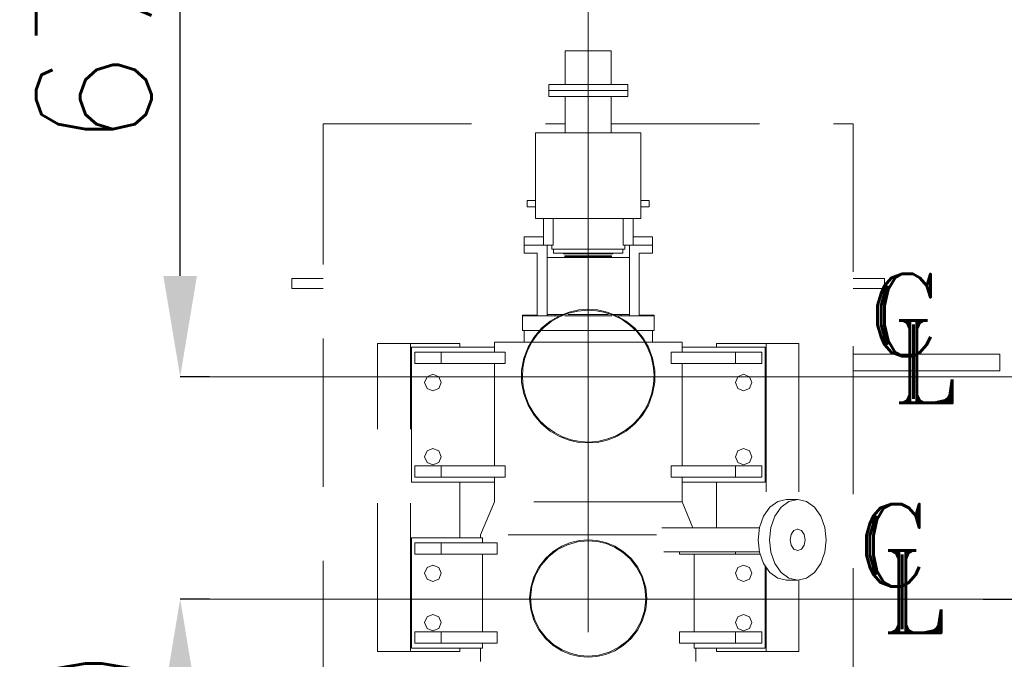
# Model space of a CAD drawing. Header units: inches. Extents: x 0 to 1545919, y -165762 to 23143738.
# Tile 15 of 131: x 68193 to 71184, y 148834 to 150776. Entities that reach past the tile are written whole.
import ezdxf

# ---------------------------------------------------------------- set-up
doc = ezdxf.new("R2010")
doc.units = ezdxf.units.IN
doc.header["$LTSCALE"] = 1800
doc.header["$MEASUREMENT"] = 0
for name, pattern in [('CENTER', [2, 1.25, -0.25, 0.25, -0.25]), ('GTCHAIN', [24, 16, -3.2, 1.6, -3.2]), ('HIDDEN', [0.375, 0.25, -0.125])]:
    doc.linetypes.add(name, pattern=pattern)
doc.layers.get('0').update_dxf_attribs({"color": 253, "lineweight": 5})
for name, color, linetype, lineweight in [('CEN', 8, 'CENTER', 18), ('DIM', 4, 'Continuous', 18), ('EQUIP', 8, 'HIDDEN', 9), ('TEXT', 3, 'Continuous', 18)]:
    doc.layers.add(name, color=color, linetype=linetype, lineweight=lineweight)
doc.styles.add('ROMANS', font='romans.shx')
doc.styles.add('ROMANT', font='romant')
doc.dimstyles.new('USER175', dxfattribs={"dimscale": 175, "dimtxt": 2, "dimasz": 1.75, "dimexe": 0, "dimexo": 0, "dimgap": 0.5, "dimtad": 1, "dimdec": 0, "dimzin": 0, "dimdsep": 46, "dimtxsty": 'ROMANS', "dimcen": 0, "dimclrd": 4, "dimclre": 4, "dimclrt": 4, "dimadec": 0, "dimazin": 0, "dimtfac": 0.09, "dimtdec": 0, "dimtix": 1, "dimtofl": 0, "dimtmove": 0, "dimatfit": 3, "dimfxl": 1, "dimtolj": 1, "dimtzin": 0, "dimarcsym": 0})

# ---------------------------------------------------------------- blocks, each defined once
blk = doc.blocks.new('*D879')
at = {"layer": 'DIM', "color": 4, "lineweight": -2, "transparency": 16777216}
for p, q in [((68680.5, 149998.3), (68680.5, 151362.9)), ((68770, 149692), (68680.5, 149692)), ((68770, 149017), (68680.5, 149017)), ((68680.5, 148710.8), (68680.5, 148404.5))]:
    blk.add_line(p, q, dxfattribs=at)
at = {"layer": 'DIM', "color": 4, "transparency": 16777216}
for points in [[(68629.5, 149998.3), (68731.5, 149998.3), (68680.5, 149692)], [(68629.5, 148710.8), (68731.5, 148710.8), (68680.5, 149017)]]:
    blk.add_solid(points, dxfattribs=at)
at = {"layer": 'DIM', "color": 4, "transparency": 16777216, "insert": (68418, 150833.7), "char_height": 350, "attachment_point": 5, "rotation": 90, "style": 'ROMANS'}
blk.add_mtext('\\A1;675', dxfattribs=at)
blk = doc.blocks.new('*D880')
at = {"layer": 'DIM', "color": 4, "lineweight": -2, "transparency": 16777216}
for p, q in [((68770, 149017), (68680.5, 149017)), ((68680.5, 148710.8), (68680.5, 147823.3)), ((68770, 147517), (68680.5, 147517))]:
    blk.add_line(p, q, dxfattribs=at)
at = {"layer": 'DIM', "color": 4, "transparency": 16777216}
for points in [[(68629.5, 148710.8), (68731.5, 148710.8), (68680.5, 149017)], [(68629.5, 147823.3), (68731.5, 147823.3), (68680.5, 147517)]]:
    blk.add_solid(points, dxfattribs=at)
at = {"layer": 'DIM', "color": 4, "transparency": 16777216, "insert": (68418, 148267), "char_height": 350, "attachment_point": 5, "rotation": 90, "style": 'ROMANS'}
blk.add_mtext('\\A1;1500', dxfattribs=at)
blk = doc.blocks.new('MDBFP')
for p, q in [((72847.2, 67571.9), (72707.2, 67571.9)), ((72707.2, 67571.9), (72707.2, 67469.6)), ((72707.2, 67571.9), (72707.2, 67469.6)), ((72847.2, 67571.9), (72707.2, 67571.9)), ((72847.2, 67571.9), (72847.2, 67469.6)), ((72847.2, 67571.9), (72847.2, 67469.6)), ((72897.2, 67469.6), (72657.2, 67469.6)), ((72657.2, 67469.6), (72657.2, 67451.6)), ((72657.2, 67469.6), (72657.2, 67451.6)), ((72897.2, 67469.6), (72657.2, 67469.6)), ((72897.2, 67451.6), (72657.2, 67451.6)), ((72657.2, 67451.6), (72657.2, 67433.6)), ((72897.2, 67451.6), (72657.2, 67451.6)), ((72897.2, 67451.6), (72657.2, 67451.6)), ((72657.2, 67451.6), (72657.2, 67433.6)), ((72897.2, 67451.6), (72657.2, 67451.6)), ((72897.2, 67469.6), (72897.2, 67451.6)), ((72897.2, 67469.6), (72897.2, 67451.6)), ((72897.2, 67451.6), (72897.2, 67433.6)), ((72897.2, 67451.6), (72897.2, 67433.6)), ((72897.2, 67433.6), (72657.2, 67433.6)), ((72897.2, 67433.6), (72657.2, 67433.6)), ((72707.2, 67433.6), (72707.2, 67323.6)), ((72707.2, 67433.6), (72707.2, 67323.6)), ((72847.2, 67433.6), (72847.2, 67323.6)), ((72847.2, 67433.6), (72847.2, 67323.6)), ((71972.2, 67351.1), (72707.2, 67351.1)), ((71972.2, 65573.5), (71972.2, 67351.1)), ((71972.2, 65573.5), (71972.2, 67351.1)), ((71972.2, 67351.1), (72707.2, 67351.1)), ((72847.2, 67351.1), (73582.2, 67351.1)), ((72847.2, 67351.1), (73582.2, 67351.1)), ((73582.2, 67351.1), (73582.2, 65573.5)), ((73582.2, 67351.1), (73582.2, 65573.5)), ((72937.2, 67323.6), (72617.2, 67323.6)), ((72617.2, 67323.6), (72617.2, 67063.6)), ((72617.2, 67323.6), (72617.2, 67063.6)), ((72937.2, 67323.6), (72617.2, 67323.6)), ((72937.2, 67323.6), (72937.2, 67063.6)), ((72937.2, 67323.6), (72937.2, 67063.6)), ((72592.2, 67098.6), (72592.2, 67117.6)), ((72592.2, 67117.6), (72617.2, 67117.6)), ((72592.2, 67117.6), (72617.2, 67117.6)), ((72592.2, 67098.6), (72592.2, 67117.6)), ((72962.2, 67117.6), (72937.2, 67117.6)), ((72962.2, 67117.6), (72937.2, 67117.6)), ((72962.2, 67098.6), (72962.2, 67117.6)), ((72962.2, 67098.6), (72962.2, 67117.6)), ((72617.2, 67098.6), (72592.2, 67098.6)), ((72617.2, 67098.6), (72592.2, 67098.6)), ((72937.2, 67098.6), (72962.2, 67098.6)), ((72937.2, 67098.6), (72962.2, 67098.6)), ((72937.2, 67063.6), (72617.2, 67063.6)), ((72937.2, 67063.6), (72617.2, 67063.6)), ((72641.2, 66982.6), (72641.2, 67063.6)), ((72641.2, 66982.6), (72641.2, 67063.6)), ((72670.6, 66982.6), (72670.6, 67063.6)), ((72670.6, 66982.6), (72670.6, 67063.6)), ((72883.8, 67063.6), (72883.8, 66982.6)), ((72883.8, 67063.6), (72883.8, 66982.6)), ((72913.2, 67063.6), (72913.2, 66982.6)), ((72913.2, 67063.6), (72913.2, 66982.6)), ((72582.2, 66982.6), (72582.2, 67007.6)), ((72582.2, 67007.6), (72641.2, 67007.6)), ((72582.2, 67007.6), (72641.2, 67007.6)), ((72582.2, 66982.6), (72582.2, 67007.6)), ((72972.2, 67007.6), (72913.2, 67007.6)), ((72972.2, 67007.6), (72913.2, 67007.6)), ((72972.2, 66982.6), (72972.2, 67007.6)), ((72972.2, 66982.6), (72972.2, 67007.6)), ((72641.2, 66982.6), (72582.2, 66982.6)), ((72582.2, 66957.6), (72582.2, 66982.6)), ((72582.2, 66982.6), (72641.2, 66982.6)), ((72582.2, 66982.6), (72641.2, 66982.6)), ((72582.2, 66957.6), (72582.2, 66982.6)), ((72641.2, 66982.6), (72582.2, 66982.6)), ((72670.6, 66982.6), (72641.2, 66982.6)), ((72670.6, 66982.6), (72641.2, 66982.6)), ((72652.2, 66982.6), (72652.2, 66771.6)), ((72652.2, 66982.6), (72652.2, 66771.6)), ((72666.2, 66982.6), (72666.2, 66970.6)), ((72666.2, 66982.6), (72666.2, 66970.6)), ((72888.2, 66970.6), (72666.2, 66970.6)), ((72888.2, 66970.6), (72666.2, 66970.6)), ((72672.2, 66970.6), (72672.2, 66959.6)), ((72672.2, 66970.6), (72672.2, 66959.6)), ((72882.2, 66970.6), (72882.2, 66959.6)), ((72882.2, 66970.6), (72882.2, 66959.6)), ((72913.2, 66982.6), (72883.8, 66982.6)), ((72913.2, 66982.6), (72883.8, 66982.6)), ((72888.2, 66982.6), (72888.2, 66970.6)), ((72888.2, 66982.6), (72888.2, 66970.6)), ((72902.2, 66982.6), (72902.2, 66944.6)), ((72902.2, 66982.6), (72902.2, 66944.6)), ((72913.2, 66982.6), (72972.2, 66982.6)), ((72972.2, 66982.6), (72913.2, 66982.6)), ((72972.2, 66982.6), (72913.2, 66982.6)), ((72913.2, 66982.6), (72972.2, 66982.6)), ((72972.2, 66957.6), (72972.2, 66982.6)), ((72972.2, 66957.6), (72972.2, 66982.6)), ((72622.2, 66957.6), (72582.2, 66957.6)), ((72622.2, 66957.6), (72582.2, 66957.6)), ((72622.2, 66769.6), (72622.2, 66957.6)), ((72622.2, 66769.6), (72622.2, 66957.6)), ((72902.2, 66944.6), (72652.2, 66944.6)), ((72652.2, 66944.6), (72652.2, 66771.6)), ((72652.2, 66944.6), (72652.2, 66771.6)), ((72902.2, 66944.6), (72652.2, 66944.6)), ((72672.2, 66959.6), (72672.2, 66957.6)), ((72672.2, 66959.6), (72672.2, 66957.6)), ((72882.2, 66957.6), (72672.2, 66957.6)), ((72882.2, 66957.6), (72672.2, 66957.6)), ((72702.2, 66957.6), (72702.2, 66955.6)), ((72702.2, 66957.6), (72702.2, 66955.6)), ((72852.2, 66955.6), (72702.2, 66955.6)), ((72852.2, 66955.6), (72702.2, 66955.6)), ((72848.2, 66949.6), (72706.2, 66949.6)), ((72706.2, 66949.6), (72706.2, 66947.1)), ((72706.2, 66949.6), (72706.2, 66947.1)), ((72848.2, 66949.6), (72706.2, 66949.6)), ((72848.2, 66947.1), (72706.2, 66947.1)), ((72706.2, 66947.1), (72708.5, 66944.6)), ((72706.2, 66947.1), (72708.5, 66944.6)), ((72848.2, 66947.1), (72706.2, 66947.1)), ((72848.2, 66947.1), (72845.9, 66944.6)), ((72848.2, 66947.1), (72845.9, 66944.6)), ((72848.2, 66949.6), (72848.2, 66947.1)), ((72848.2, 66949.6), (72848.2, 66947.1)), ((72852.2, 66957.6), (72852.2, 66955.6)), ((72852.2, 66957.6), (72852.2, 66955.6)), ((72882.2, 66959.6), (72882.2, 66957.6)), ((72882.2, 66959.6), (72882.2, 66957.6)), ((72902.2, 66944.6), (72902.2, 66771.6)), ((72902.2, 66771.6), (72902.2, 66944.6)), ((72902.2, 66771.6), (72902.2, 66944.6)), ((72902.2, 66944.6), (72902.2, 66771.6)), ((72932.2, 66769.6), (72932.2, 66957.6)), ((72932.2, 66957.6), (72972.2, 66957.6)), ((72932.2, 66957.6), (72972.2, 66957.6)), ((72932.2, 66769.6), (72932.2, 66957.6)), ((71877.2, 66881.1), (71972.2, 66881.1)), ((71877.2, 66851.1), (71877.2, 66881.1)), ((71877.2, 66851.1), (71877.2, 66881.1)), ((71877.2, 66881.1), (71972.2, 66881.1)), ((73582.2, 66881.1), (73677.2, 66881.1)), ((73582.2, 66881.1), (73677.2, 66881.1)), ((73677.2, 66881.1), (73677.2, 66851.1)), ((73677.2, 66881.1), (73677.2, 66851.1)), ((71972.2, 66851.1), (71877.2, 66851.1)), ((71972.2, 66851.1), (71877.2, 66851.1)), ((73677.2, 66851.1), (73582.2, 66851.1)), ((73677.2, 66851.1), (73582.2, 66851.1)), ((72748.9, 66785.6), (72719.6, 66779.3)), ((72748.9, 66785.6), (72719.6, 66779.3)), ((72773.9, 66784.6), (72745.5, 66782.1)), ((72773.9, 66784.6), (72745.5, 66782.1)), ((72777.2, 66787.6), (72748.9, 66785.6)), ((72777.2, 66787.6), (72748.9, 66785.6)), ((72802, 66783.1), (72773.9, 66784.6)), ((72802, 66783.1), (72773.9, 66784.6)), ((72805.5, 66785.6), (72777.2, 66787.6)), ((72805.5, 66785.6), (72777.2, 66787.6)), ((72829, 66777.8), (72802, 66783.1)), ((72829, 66777.8), (72802, 66783.1)), ((72834.8, 66779.3), (72805.5, 66785.6)), ((72834.8, 66779.3), (72805.5, 66785.6)), ((72577.2, 66769.6), (72622.2, 66769.6)), ((72577.2, 66767.6), (72577.2, 66769.6)), ((72577.2, 66767.6), (72577.2, 66769.6)), ((72577.2, 66769.6), (72622.2, 66769.6)), ((72697.9, 66767.6), (72577.2, 66767.6)), ((72577.2, 66723.6), (72577.2, 66767.6)), ((72577.2, 66723.6), (72577.2, 66767.6)), ((72697.9, 66767.6), (72577.2, 66767.6)), ((72652.2, 66771.6), (72652.2, 66767.6)), ((72707.6, 66771.6), (72652.2, 66771.6)), ((72707.6, 66771.6), (72652.2, 66771.6)), ((72652.2, 66771.6), (72652.2, 66767.6)), ((72690.1, 66768), (72661.7, 66751.5)), ((72690.1, 66768), (72661.7, 66751.5)), ((72690.1, 66764.6), (72664.8, 66750)), ((72690.1, 66764.6), (72664.8, 66750)), ((72677.2, 66771.6), (72677.2, 66767.6)), ((72677.2, 66771.6), (72677.2, 66767.6)), ((72719.6, 66779.3), (72690.1, 66768)), ((72719.6, 66779.3), (72690.1, 66768)), ((72717.3, 66775.4), (72690.1, 66764.6)), ((72717.3, 66775.4), (72690.1, 66764.6)), ((72848.7, 66767.6), (72705.7, 66767.6)), ((72848.7, 66767.6), (72705.7, 66767.6)), ((72839.1, 66771.6), (72715.3, 66771.6)), ((72839.1, 66771.6), (72715.3, 66771.6)), ((72745.5, 66782.1), (72717.3, 66775.4)), ((72745.5, 66782.1), (72717.3, 66775.4)), ((72855, 66768.9), (72829, 66777.8)), ((72855, 66768.9), (72829, 66777.8)), ((72829, 66775.8), (72829, 66775.8)), ((72829, 66775.8), (72829, 66775.8)), ((72829, 66775.8), (72829, 66775.8)), ((72829, 66775.8), (72829, 66775.8)), ((72829, 66775.8), (72829, 66775.8)), ((72829, 66775.8), (72829, 66775.8)), ((72829, 66775.8), (72829, 66775.8)), ((72829, 66775.8), (72829, 66775.8)), ((72829, 66775.8), (72829, 66775.8)), ((72829, 66775.8), (72829, 66775.8)), ((72829, 66775.8), (72829, 66775.8)), ((72829, 66775.8), (72829, 66775.8)), ((72829, 66775.8), (72829, 66775.8)), ((72829, 66775.8), (72829, 66775.8)), ((72829, 66775.8), (72829, 66775.8)), ((72829, 66775.8), (72829, 66775.8)), ((72829, 66775.8), (72829, 66775.8)), ((72829, 66775.8), (72829, 66775.8)), ((72864.3, 66768), (72834.8, 66779.3)), ((72864.3, 66768), (72834.8, 66779.3)), ((72902.2, 66771.6), (72846.8, 66771.6)), ((72902.2, 66771.6), (72846.8, 66771.6)), ((72880, 66756.1), (72855, 66768.9)), ((72880, 66756.1), (72855, 66768.9)), ((72977.2, 66767.6), (72856.5, 66767.6)), ((72977.2, 66767.6), (72856.5, 66767.6)), ((72892.7, 66751.5), (72864.3, 66768)), ((72892.7, 66751.5), (72864.3, 66768)), ((72877.2, 66771.6), (72877.2, 66767.6)), ((72877.2, 66771.6), (72877.2, 66767.6)), ((72903.4, 66739.7), (72880, 66756.1)), ((72903.4, 66739.7), (72880, 66756.1)), ((72902.2, 66771.6), (72902.2, 66767.6)), ((72902.2, 66771.6), (72902.2, 66767.6)), ((72977.2, 66769.6), (72932.2, 66769.6)), ((72977.2, 66769.6), (72932.2, 66769.6)), ((72977.2, 66767.6), (72977.2, 66769.6)), ((72977.2, 66767.6), (72977.2, 66769.6)), ((72977.2, 66723.6), (72977.2, 66767.6)), ((72977.2, 66723.6), (72977.2, 66767.6)), ((72631.7, 66723.6), (72577.2, 66723.6)), ((72631.7, 66723.6), (72577.2, 66723.6)), ((72582.2, 66723.6), (72582.2, 66687.6)), ((72582.2, 66723.6), (72582.2, 66687.6)), ((72635.4, 66729.8), (72612.5, 66703.3)), ((72635.4, 66729.8), (72612.5, 66703.3)), ((72641.9, 66731.9), (72622.1, 66710.8)), ((72641.9, 66731.9), (72622.1, 66710.8)), ((72661.7, 66751.5), (72635.4, 66729.8)), ((72661.7, 66751.5), (72635.4, 66729.8)), ((72918.6, 66723.6), (72635.8, 66723.6)), ((72918.6, 66723.6), (72635.8, 66723.6)), ((72664.8, 66750), (72641.9, 66731.9)), ((72664.8, 66750), (72641.9, 66731.9)), ((72919, 66729.8), (72892.7, 66751.5)), ((72919, 66729.8), (72892.7, 66751.5)), ((72924.5, 66719.9), (72903.4, 66739.7)), ((72924.5, 66719.9), (72903.4, 66739.7)), ((72941.9, 66703.3), (72919, 66729.8)), ((72941.9, 66703.3), (72919, 66729.8)), ((72977.2, 66723.6), (72922.7, 66723.6)), ((72977.2, 66723.6), (72922.7, 66723.6)), ((72972.2, 66723.6), (72972.2, 66687.6)), ((72972.2, 66723.6), (72972.2, 66687.6)), ((72612.5, 66703.3), (72594.3, 66672.7)), ((72612.5, 66703.3), (72594.3, 66672.7)), ((72622.1, 66710.8), (72605.6, 66687.4)), ((72622.1, 66710.8), (72605.6, 66687.4)), ((72942.6, 66697), (72924.5, 66719.9)), ((72942.6, 66697), (72924.5, 66719.9)), ((72960.1, 66672.7), (72941.9, 66703.3)), ((72960.1, 66672.7), (72941.9, 66703.3)), ((72957.3, 66671.7), (72942.6, 66697)), ((72957.3, 66671.7), (72942.6, 66697)), ((72137.2, 66683.6), (72387.2, 66683.6)), ((72137.2, 65748.6), (72137.2, 66683.6)), ((72137.2, 65748.6), (72137.2, 66683.6)), ((72137.2, 66683.6), (72387.2, 66683.6)), ((72237.2, 65748.6), (72237.2, 66683.6)), ((72237.2, 65748.6), (72237.2, 66683.6)), ((72240.2, 66262.6), (72240.2, 66672.6)), ((72240.2, 66672.6), (72492.2, 66672.6)), ((72240.2, 66672.6), (72492.2, 66672.6)), ((72240.2, 66262.6), (72240.2, 66672.6)), ((72387.2, 66683.6), (72387.2, 66672.6)), ((72387.2, 66683.6), (72387.2, 66672.6)), ((72604.1, 66687.6), (72492.2, 66687.6)), ((72492.2, 66687.6), (72492.2, 66672.6)), ((72492.2, 66687.6), (72492.2, 66672.6)), ((72604.1, 66687.6), (72492.2, 66687.6)), ((72492.2, 66672.6), (72492.2, 66657.6)), ((72492.2, 66672.6), (72492.2, 66657.6)), ((72594.3, 66672.7), (72581.6, 66638.8)), ((72594.3, 66672.7), (72581.6, 66638.8)), ((72605.6, 66687.4), (72592.9, 66662.4)), ((72605.6, 66687.4), (72592.9, 66662.4)), ((72946.6, 66687.6), (72607.8, 66687.6)), ((72946.6, 66687.6), (72607.8, 66687.6)), ((73062.2, 66687.6), (72950.3, 66687.6)), ((73062.2, 66687.6), (72950.3, 66687.6)), ((72968, 66644.5), (72957.3, 66671.7)), ((72968, 66644.5), (72957.3, 66671.7)), ((72972.8, 66638.8), (72960.1, 66672.7)), ((72972.8, 66638.8), (72960.1, 66672.7)), ((73062.2, 66687.6), (73062.2, 66672.6)), ((73062.2, 66687.6), (73062.2, 66672.6)), ((73062.2, 66672.6), (73314.2, 66672.6)), ((73062.2, 66657.6), (73062.2, 66672.6)), ((73062.2, 66657.6), (73062.2, 66672.6)), ((73062.2, 66672.6), (73314.2, 66672.6)), ((73167.2, 66683.6), (73317.2, 66683.6)), ((73167.2, 66672.6), (73167.2, 66683.6)), ((73167.2, 66672.6), (73167.2, 66683.6)), ((73167.2, 66683.6), (73317.2, 66683.6)), ((73314.2, 66672.6), (73314.2, 66262.6)), ((73314.2, 66672.6), (73314.2, 66262.6)), ((73317.2, 66683.6), (73317.2, 66169.7)), ((73417.2, 66683.6), (73317.2, 66683.6)), ((73417.2, 66683.6), (73317.2, 66683.6)), ((73317.2, 66683.6), (73317.2, 66169.7)), ((73417.2, 66683.6), (73417.2, 66208.8)), ((73417.2, 66683.6), (73417.2, 66208.8)), ((72250.2, 66622.6), (72250.2, 66657.6)), ((72250.2, 66657.6), (72330.2, 66657.6)), ((72250.2, 66657.6), (72330.2, 66657.6)), ((72250.2, 66622.6), (72250.2, 66657.6)), ((72330.2, 66657.6), (72525.2, 66657.6)), ((72330.2, 66657.6), (72330.2, 66622.6)), ((72330.2, 66657.6), (72330.2, 66622.6)), ((72330.2, 66657.6), (72525.2, 66657.6)), ((72525.2, 66657.6), (72525.2, 66622.6)), ((72525.2, 66657.6), (72525.2, 66622.6)), ((72581.6, 66638.8), (72575, 66602.9)), ((72581.6, 66638.8), (72575, 66602.9)), ((72584, 66636.4), (72578.7, 66609.4)), ((72584, 66636.4), (72578.7, 66609.4)), ((72592.9, 66662.4), (72584, 66636.4)), ((72592.9, 66662.4), (72584, 66636.4)), ((72974.7, 66616.3), (72968, 66644.5)), ((72974.7, 66616.3), (72968, 66644.5)), ((72979.4, 66602.9), (72972.8, 66638.8)), ((72979.4, 66602.9), (72972.8, 66638.8)), ((73029.2, 66622.6), (73029.2, 66657.6)), ((73029.2, 66657.6), (73224.2, 66657.6)), ((73029.2, 66657.6), (73224.2, 66657.6)), ((73029.2, 66622.6), (73029.2, 66657.6)), ((73224.2, 66622.6), (73224.2, 66657.6)), ((73224.2, 66657.6), (73304.2, 66657.6)), ((73224.2, 66657.6), (73304.2, 66657.6)), ((73224.2, 66622.6), (73224.2, 66657.6)), ((73304.2, 66657.6), (73304.2, 66622.6)), ((73304.2, 66657.6), (73304.2, 66622.6)), ((73582.2, 66651.1), (74027.2, 66651.1)), ((73582.2, 66651.1), (74027.2, 66651.1)), ((74027.2, 66651.1), (74027.2, 66601.1)), ((74027.2, 66651.1), (74027.2, 66601.1)), ((72330.2, 66622.6), (72250.2, 66622.6)), ((72330.2, 66622.6), (72250.2, 66622.6)), ((72525.2, 66622.6), (72330.2, 66622.6)), ((72525.2, 66622.6), (72330.2, 66622.6)), ((72492.2, 66622.6), (72492.2, 66312.6)), ((72492.2, 66622.6), (72492.2, 66312.6)), ((72578.7, 66609.4), (72577.2, 66581.3)), ((72578.7, 66609.4), (72577.2, 66581.3)), ((72977.2, 66587.9), (72974.7, 66616.3)), ((72977.2, 66587.9), (72974.7, 66616.3)), ((73224.2, 66622.6), (73029.2, 66622.6)), ((73224.2, 66622.6), (73029.2, 66622.6)), ((73062.2, 66312.6), (73062.2, 66622.6)), ((73062.2, 66312.6), (73062.2, 66622.6)), ((73304.2, 66622.6), (73224.2, 66622.6)), ((73304.2, 66622.6), (73224.2, 66622.6)), ((72280.2, 66565.1), (72287.5, 66582.8)), ((72280.2, 66565.1), (72287.5, 66582.8)), ((72287.5, 66582.8), (72305.2, 66590.1)), ((72287.5, 66582.8), (72305.2, 66590.1)), ((72305.2, 66590.1), (72322.9, 66582.8)), ((72305.2, 66590.1), (72322.9, 66582.8)), ((72322.9, 66582.8), (72330.2, 66565.1)), ((72322.9, 66582.8), (72330.2, 66565.1)), ((72575, 66602.9), (72575, 66566.3)), ((72575, 66602.9), (72575, 66566.3)), ((72577.2, 66581.3), (72579.7, 66552.9)), ((72577.2, 66581.3), (72579.7, 66552.9)), ((72975.7, 66559.8), (72977.2, 66587.9)), ((72975.7, 66559.8), (72977.2, 66587.9)), ((72979.4, 66566.3), (72979.4, 66602.9)), ((72979.4, 66566.3), (72979.4, 66602.9)), ((73224.2, 66565.1), (73231.5, 66582.8)), ((73224.2, 66565.1), (73231.5, 66582.8)), ((73231.5, 66582.8), (73249.2, 66590.1)), ((73231.5, 66582.8), (73249.2, 66590.1)), ((73249.2, 66590.1), (73266.9, 66582.8)), ((73249.2, 66590.1), (73266.9, 66582.8)), ((73266.9, 66582.8), (73274.2, 66565.1)), ((73266.9, 66582.8), (73274.2, 66565.1)), ((74027.2, 66601.1), (73582.2, 66601.1)), ((74027.2, 66601.1), (73582.2, 66601.1)), ((72287.5, 66547.4), (72280.2, 66565.1)), ((72287.5, 66547.4), (72280.2, 66565.1)), ((72305.2, 66540.1), (72287.5, 66547.4)), ((72305.2, 66540.1), (72287.5, 66547.4)), ((72322.9, 66547.4), (72305.2, 66540.1)), ((72322.9, 66547.4), (72305.2, 66540.1)), ((72330.2, 66565.1), (72322.9, 66547.4)), ((72330.2, 66565.1), (72322.9, 66547.4)), ((72575, 66566.3), (72581.6, 66530.4)), ((72575, 66566.3), (72581.6, 66530.4)), ((72579.7, 66552.9), (72586.4, 66524.7)), ((72579.7, 66552.9), (72586.4, 66524.7)), ((72970.4, 66532.8), (72975.7, 66559.8)), ((72970.4, 66532.8), (72975.7, 66559.8)), ((72972.8, 66530.4), (72979.4, 66566.3)), ((72972.8, 66530.4), (72979.4, 66566.3)), ((73231.5, 66547.4), (73224.2, 66565.1)), ((73231.5, 66547.4), (73224.2, 66565.1)), ((73249.2, 66540.1), (73231.5, 66547.4)), ((73249.2, 66540.1), (73231.5, 66547.4)), ((73266.9, 66547.4), (73249.2, 66540.1)), ((73266.9, 66547.4), (73249.2, 66540.1)), ((73274.2, 66565.1), (73266.9, 66547.4)), ((73274.2, 66565.1), (73266.9, 66547.4)), ((72581.6, 66530.4), (72594.3, 66496.5)), ((72581.6, 66530.4), (72594.3, 66496.5)), ((72586.4, 66524.7), (72597.1, 66497.5)), ((72586.4, 66524.7), (72597.1, 66497.5)), ((72960.1, 66496.5), (72972.8, 66530.4)), ((72960.1, 66496.5), (72972.8, 66530.4)), ((72961.5, 66506.9), (72970.4, 66532.8)), ((72961.5, 66506.9), (72970.4, 66532.8)), ((72594.3, 66496.5), (72612.5, 66465.9)), ((72594.3, 66496.5), (72612.5, 66465.9)), ((72597.1, 66497.5), (72611.8, 66472.2)), ((72597.1, 66497.5), (72611.8, 66472.2)), ((72941.9, 66465.9), (72960.1, 66496.5)), ((72941.9, 66465.9), (72960.1, 66496.5)), ((72948.8, 66481.8), (72961.5, 66506.9)), ((72948.8, 66481.8), (72961.5, 66506.9)), ((72611.8, 66472.2), (72629.9, 66449.3)), ((72611.8, 66472.2), (72629.9, 66449.3)), ((72612.5, 66465.9), (72635.4, 66439.4)), ((72612.5, 66465.9), (72635.4, 66439.4)), ((72912.5, 66437.3), (72932.3, 66458.4)), ((72912.5, 66437.3), (72932.3, 66458.4)), ((72919, 66439.4), (72941.9, 66465.9)), ((72919, 66439.4), (72941.9, 66465.9)), ((72932.3, 66458.4), (72948.8, 66481.8)), ((72932.3, 66458.4), (72948.8, 66481.8)), ((72629.9, 66449.3), (72651, 66429.5)), ((72629.9, 66449.3), (72651, 66429.5)), ((72635.4, 66439.4), (72661.7, 66417.7)), ((72635.4, 66439.4), (72661.7, 66417.7)), ((72651, 66429.5), (72674.4, 66413)), ((72651, 66429.5), (72674.4, 66413)), ((72889.6, 66419.2), (72912.5, 66437.3)), ((72889.6, 66419.2), (72912.5, 66437.3)), ((72892.7, 66417.7), (72919, 66439.4)), ((72892.7, 66417.7), (72919, 66439.4)), ((72661.7, 66417.7), (72690.1, 66401.2)), ((72661.7, 66417.7), (72690.1, 66401.2)), ((72674.4, 66413), (72699.4, 66400.3)), ((72674.4, 66413), (72699.4, 66400.3)), ((72690.1, 66401.2), (72719.6, 66389.9)), ((72690.1, 66401.2), (72719.6, 66389.9)), ((72699.4, 66400.3), (72725.4, 66391.4)), ((72699.4, 66400.3), (72725.4, 66391.4)), ((72834.8, 66389.9), (72864.3, 66401.2)), ((72834.8, 66389.9), (72864.3, 66401.2)), ((72837.1, 66393.8), (72864.3, 66404.5)), ((72837.1, 66393.8), (72864.3, 66404.5)), ((72864.3, 66404.5), (72889.6, 66419.2)), ((72864.3, 66404.5), (72889.6, 66419.2)), ((72864.3, 66401.2), (72892.7, 66417.7)), ((72864.3, 66401.2), (72892.7, 66417.7)), ((72287.5, 66357.8), (72305.2, 66365.1)), ((72287.5, 66357.8), (72305.2, 66365.1)), ((72305.2, 66365.1), (72322.9, 66357.8)), ((72305.2, 66365.1), (72322.9, 66357.8)), ((72719.6, 66389.9), (72748.9, 66383.6)), ((72719.6, 66389.9), (72748.9, 66383.6)), ((72725.4, 66391.4), (72752.4, 66386.1)), ((72725.4, 66391.4), (72725.4, 66391.4)), ((72725.4, 66391.4), (72725.4, 66391.4)), ((72725.4, 66391.4), (72725.4, 66391.4)), ((72725.4, 66391.4), (72725.4, 66391.4)), ((72725.4, 66391.4), (72725.4, 66391.4)), ((72725.4, 66391.4), (72725.4, 66391.4)), ((72725.4, 66391.4), (72725.4, 66391.4)), ((72725.4, 66391.4), (72725.4, 66391.4)), ((72725.4, 66391.4), (72725.4, 66391.4)), ((72725.4, 66391.4), (72725.4, 66391.4)), ((72725.4, 66391.4), (72725.4, 66391.4)), ((72725.4, 66391.4), (72725.4, 66391.4)), ((72725.4, 66391.4), (72725.4, 66391.4)), ((72725.4, 66391.4), (72725.4, 66391.4)), ((72725.4, 66391.4), (72725.4, 66391.4)), ((72725.4, 66391.4), (72725.4, 66391.4)), ((72725.4, 66391.4), (72725.4, 66391.4)), ((72725.4, 66391.4), (72725.4, 66391.4)), ((72725.4, 66391.4), (72752.4, 66386.1)), ((72748.9, 66383.6), (72777.2, 66381.6)), ((72748.9, 66383.6), (72777.2, 66381.6)), ((72752.4, 66386.1), (72780.5, 66384.6)), ((72752.4, 66386.1), (72780.5, 66384.6)), ((72777.2, 66381.6), (72805.5, 66383.6)), ((72777.2, 66381.6), (72805.5, 66383.6)), ((72780.5, 66384.6), (72809, 66387.1)), ((72780.5, 66384.6), (72809, 66387.1)), ((72805.5, 66383.6), (72834.8, 66389.9)), ((72805.5, 66383.6), (72834.8, 66389.9)), ((72809, 66387.1), (72837.1, 66393.8)), ((72809, 66387.1), (72837.1, 66393.8)), ((73231.5, 66357.8), (73249.2, 66365.1)), ((73231.5, 66357.8), (73249.2, 66365.1)), ((73249.2, 66365.1), (73266.9, 66357.8)), ((73249.2, 66365.1), (73266.9, 66357.8)), ((72280.2, 66340.1), (72287.5, 66357.8)), ((72280.2, 66340.1), (72287.5, 66357.8)), ((72287.5, 66322.4), (72280.2, 66340.1)), ((72287.5, 66322.4), (72280.2, 66340.1)), ((72322.9, 66357.8), (72330.2, 66340.1)), ((72322.9, 66357.8), (72330.2, 66340.1)), ((72330.2, 66340.1), (72322.9, 66322.4)), ((72330.2, 66340.1), (72322.9, 66322.4)), ((73224.2, 66340.1), (73231.5, 66357.8)), ((73224.2, 66340.1), (73231.5, 66357.8)), ((73231.5, 66322.4), (73224.2, 66340.1)), ((73231.5, 66322.4), (73224.2, 66340.1)), ((73266.9, 66357.8), (73274.2, 66340.1)), ((73266.9, 66357.8), (73274.2, 66340.1)), ((73274.2, 66340.1), (73266.9, 66322.4)), ((73274.2, 66340.1), (73266.9, 66322.4)), ((72250.2, 66277.6), (72250.2, 66312.6)), ((72250.2, 66312.6), (72330.2, 66312.6)), ((72250.2, 66312.6), (72330.2, 66312.6)), ((72250.2, 66277.6), (72250.2, 66312.6)), ((72305.2, 66315.1), (72287.5, 66322.4)), ((72305.2, 66315.1), (72287.5, 66322.4)), ((72322.9, 66322.4), (72305.2, 66315.1)), ((72322.9, 66322.4), (72305.2, 66315.1)), ((72330.2, 66312.6), (72525.2, 66312.6)), ((72330.2, 66312.6), (72330.2, 66277.6)), ((72330.2, 66312.6), (72330.2, 66277.6)), ((72330.2, 66312.6), (72525.2, 66312.6)), ((72525.2, 66312.6), (72525.2, 66277.6)), ((72525.2, 66312.6), (72525.2, 66277.6)), ((73029.2, 66277.6), (73029.2, 66312.6)), ((73029.2, 66312.6), (73224.2, 66312.6)), ((73029.2, 66312.6), (73224.2, 66312.6)), ((73029.2, 66277.6), (73029.2, 66312.6)), ((73224.2, 66277.6), (73224.2, 66312.6)), ((73224.2, 66312.6), (73304.2, 66312.6)), ((73224.2, 66312.6), (73304.2, 66312.6)), ((73224.2, 66277.6), (73224.2, 66312.6)), ((73249.2, 66315.1), (73231.5, 66322.4)), ((73249.2, 66315.1), (73231.5, 66322.4)), ((73266.9, 66322.4), (73249.2, 66315.1)), ((73266.9, 66322.4), (73249.2, 66315.1)), ((73304.2, 66312.6), (73304.2, 66277.6)), ((73304.2, 66312.6), (73304.2, 66277.6)), ((72330.2, 66277.6), (72250.2, 66277.6)), ((72330.2, 66277.6), (72250.2, 66277.6)), ((72525.2, 66277.6), (72330.2, 66277.6)), ((72525.2, 66277.6), (72330.2, 66277.6)), ((72492.2, 66277.6), (72492.2, 66262.6)), ((72492.2, 66277.6), (72492.2, 66262.6)), ((73224.2, 66277.6), (73029.2, 66277.6)), ((73224.2, 66277.6), (73029.2, 66277.6)), ((73062.2, 66262.6), (73062.2, 66277.6)), ((73062.2, 66262.6), (73062.2, 66277.6)), ((73304.2, 66277.6), (73224.2, 66277.6)), ((73304.2, 66277.6), (73224.2, 66277.6)), ((72492.2, 66262.6), (72240.2, 66262.6)), ((72492.2, 66262.6), (72240.2, 66262.6)), ((72387.2, 66262.6), (72387.2, 66093.6)), ((72387.2, 66262.6), (72387.2, 66093.6)), ((72492.2, 66262.6), (72492.2, 66203.1)), ((72492.2, 66262.6), (72492.2, 66203.1)), ((73062.2, 66262.6), (73062.2, 66203.1)), ((73314.2, 66262.6), (73062.2, 66262.6)), ((73314.2, 66262.6), (73062.2, 66262.6)), ((73062.2, 66262.6), (73062.2, 66203.1)), ((73167.2, 66124.1), (73167.2, 66262.6)), ((73167.2, 66124.1), (73167.2, 66262.6)), ((72492.2, 66203.1), (72450.2, 66103.1)), ((72492.2, 66203.1), (72450.2, 66103.1)), ((73062.2, 66203.1), (72492.2, 66203.1)), ((73062.2, 66203.1), (72492.2, 66203.1)), ((73062.2, 66203.1), (73095.4, 66124.1)), ((73062.2, 66203.1), (73095.4, 66124.1)), ((73309.9, 66159.3), (73329, 66186.3)), ((73309.9, 66159.3), (73329, 66186.3)), ((73329, 66186.3), (73353, 66203.6)), ((73329, 66186.3), (73353, 66203.6)), ((73343.8, 66159.3), (73362.9, 66186.3)), ((73343.8, 66159.3), (73362.9, 66186.3)), ((73353, 66203.6), (73379.7, 66209.6)), ((73353, 66203.6), (73379.7, 66209.6)), ((73362.9, 66186.3), (73386.9, 66203.6)), ((73362.9, 66186.3), (73386.9, 66203.6)), ((73413.6, 66209.6), (73379.7, 66209.6)), ((73413.6, 66209.6), (73379.7, 66209.6)), ((73386.9, 66203.6), (73413.6, 66209.6)), ((73386.9, 66203.6), (73413.6, 66209.6)), ((73413.6, 66209.6), (73440.3, 66203.6)), ((73413.6, 66209.6), (73440.3, 66203.6)), ((73440.3, 66203.6), (73464.3, 66186.3)), ((73440.3, 66203.6), (73464.3, 66186.3)), ((73464.3, 66186.3), (73483.4, 66159.3)), ((73464.3, 66186.3), (73483.4, 66159.3)), ((73297.6, 66125.3), (73309.9, 66159.3)), ((73297.6, 66125.3), (73309.9, 66159.3)), ((73331.6, 66125.3), (73343.8, 66159.3)), ((73331.6, 66125.3), (73343.8, 66159.3)), ((73483.4, 66159.3), (73495.6, 66125.3)), ((73483.4, 66159.3), (73495.6, 66125.3)), ((73293.4, 66087.6), (73297.6, 66125.3)), ((73293.4, 66087.6), (73297.6, 66125.3)), ((73327.3, 66087.6), (73331.6, 66125.3)), ((73327.3, 66087.6), (73331.6, 66125.3)), ((73495.6, 66125.3), (73499.9, 66087.6)), ((73495.6, 66125.3), (73499.9, 66087.6)), ((72984.1, 66103.1), (72450.2, 66103.1)), ((72450.2, 66103.1), (72450.2, 66093.6)), ((72450.2, 66103.1), (72450.2, 66093.6)), ((72984.1, 66103.1), (72450.2, 66103.1)), ((73297.5, 66124.1), (73000.8, 66124.1)), ((73297.5, 66124.1), (73000.8, 66124.1)), ((73390.6, 66087.6), (73393.7, 66103.9)), ((73390.6, 66087.6), (73393.7, 66103.9)), ((73393.7, 66103.9), (73397.1, 66108.6)), ((73393.7, 66103.9), (73397.1, 66108.6)), ((73397.1, 66108.6), (73402.1, 66115.7)), ((73397.1, 66108.6), (73402.1, 66115.7)), ((73402.1, 66115.7), (73412, 66119.5)), ((73402.1, 66115.7), (73412, 66119.5)), ((73412, 66119.5), (73413.6, 66120.1)), ((73412, 66119.5), (73413.6, 66120.1)), ((73413.6, 66120.1), (73415.9, 66119.2)), ((73413.6, 66120.1), (73415.9, 66119.2)), ((73415.9, 66119.2), (73425.1, 66115.7)), ((73415.9, 66119.2), (73425.1, 66115.7)), ((73425.1, 66115.7), (73433.5, 66103.9)), ((73425.1, 66115.7), (73433.5, 66103.9)), ((73433.5, 66103.9), (73436.6, 66087.6)), ((73433.5, 66103.9), (73436.6, 66087.6)), ((72240.2, 65758.6), (72240.2, 66093.6)), ((72240.2, 66093.6), (72455.8, 66093.6)), ((72240.2, 66093.6), (72455.8, 66093.6)), ((72240.2, 65758.6), (72240.2, 66093.6)), ((72250.2, 66043.6), (72250.2, 66078.6)), ((72250.2, 66078.6), (72330.2, 66078.6)), ((72250.2, 66078.6), (72330.2, 66078.6)), ((72250.2, 66043.6), (72250.2, 66078.6)), ((72330.2, 66078.6), (72500.3, 66078.6)), ((72330.2, 66078.6), (72330.2, 66043.6)), ((72330.2, 66078.6), (72330.2, 66043.6)), ((72330.2, 66078.6), (72500.3, 66078.6)), ((72455.8, 66093.6), (72455.8, 66078.6)), ((72455.8, 66093.6), (72455.8, 66078.6)), ((72500.3, 66078.6), (72500.3, 66043.6)), ((72500.3, 66078.6), (72500.3, 66043.6)), ((72696.6, 66068.3), (72670.6, 66052.1)), ((72696.6, 66068.3), (72670.6, 66052.1)), ((72714, 66072.8), (72684.2, 66057.8)), ((72714, 66072.8), (72684.2, 66057.8)), ((72723.8, 66079.4), (72696.6, 66068.3)), ((72723.8, 66079.4), (72696.6, 66068.3)), ((72744.9, 66081.6), (72714, 66072.8)), ((72744.9, 66081.6), (72714, 66072.8)), ((72751, 66085.7), (72723.8, 66079.4)), ((72751, 66085.7), (72723.8, 66079.4)), ((72775.5, 66084.6), (72744.9, 66081.6)), ((72775.5, 66084.6), (72744.9, 66081.6)), ((72777.2, 66087.6), (72751, 66085.7)), ((72777.2, 66087.6), (72751, 66085.7)), ((72804.6, 66082.4), (72775.5, 66084.6)), ((72804.6, 66082.4), (72775.5, 66084.6)), ((72803.4, 66085.7), (72777.2, 66087.6)), ((72803.4, 66085.7), (72777.2, 66087.6)), ((72830.6, 66079.4), (72803.4, 66085.7)), ((72830.6, 66079.4), (72803.4, 66085.7)), ((72831.3, 66076), (72804.6, 66082.4)), ((72831.3, 66076), (72804.6, 66082.4)), ((72857.8, 66068.3), (72830.6, 66079.4)), ((72857.8, 66068.3), (72830.6, 66079.4)), ((72856.6, 66065.6), (72831.3, 66076)), ((72856.6, 66065.6), (72831.3, 66076)), ((72881.4, 66050.2), (72856.6, 66065.6)), ((72881.4, 66050.2), (72856.6, 66065.6)), ((72883.8, 66052.1), (72857.8, 66068.3)), ((72883.8, 66052.1), (72857.8, 66068.3)), ((73297.6, 66049.9), (73293.4, 66087.6)), ((73297.6, 66049.9), (73293.4, 66087.6)), ((73331.6, 66049.9), (73327.3, 66087.6)), ((73331.6, 66049.9), (73327.3, 66087.6)), ((73393.7, 66071.3), (73390.6, 66087.6)), ((73393.7, 66071.3), (73390.6, 66087.6)), ((73402.1, 66059.5), (73393.7, 66071.3)), ((73402.1, 66059.5), (73393.7, 66071.3)), ((73433.5, 66071.3), (73425.1, 66059.5)), ((73433.5, 66071.3), (73425.1, 66059.5)), ((73436.6, 66087.6), (73433.5, 66071.3)), ((73436.6, 66087.6), (73433.5, 66071.3)), ((73499.9, 66087.6), (73495.6, 66049.9)), ((73499.9, 66087.6), (73495.6, 66049.9)), ((72330.2, 66043.6), (72250.2, 66043.6)), ((72330.2, 66043.6), (72250.2, 66043.6)), ((72500.3, 66043.6), (72330.2, 66043.6)), ((72500.3, 66043.6), (72330.2, 66043.6)), ((72455.8, 66043.6), (72455.8, 65808.6)), ((72455.8, 66043.6), (72455.8, 65808.6)), ((72657.2, 66036.9), (72634.4, 66010.7)), ((72657.2, 66036.9), (72634.4, 66010.7)), ((72670.6, 66052.1), (72646.9, 66030.9)), ((72670.6, 66052.1), (72646.9, 66030.9)), ((72684.2, 66057.8), (72657.2, 66036.9)), ((72684.2, 66057.8), (72657.2, 66036.9)), ((72904.4, 66029.8), (72881.4, 66050.2)), ((72904.4, 66029.8), (72881.4, 66050.2)), ((72907.5, 66030.9), (72883.8, 66052.1)), ((72907.5, 66030.9), (72883.8, 66052.1)), ((73297.5, 66051.1), (73007, 66051.1)), ((73297.5, 66051.1), (73007, 66051.1)), ((73054.1, 66043.6), (73054.1, 66051.1)), ((73054.1, 66043.6), (73054.1, 66051.1)), ((73224.2, 66043.6), (73054.1, 66043.6)), ((73224.2, 66043.6), (73054.1, 66043.6)), ((73098.6, 65808.6), (73098.6, 66043.6)), ((73098.6, 65808.6), (73098.6, 66043.6)), ((73224.2, 66043.6), (73224.2, 66051.1)), ((73224.2, 66043.6), (73224.2, 66051.1)), ((73299.9, 66043.6), (73224.2, 66043.6)), ((73299.9, 66043.6), (73224.2, 66043.6)), ((73309.9, 66015.9), (73297.6, 66049.9)), ((73309.9, 66015.9), (73297.6, 66049.9)), ((73343.8, 66015.9), (73331.6, 66049.9)), ((73343.8, 66015.9), (73331.6, 66049.9)), ((73413.6, 66055.1), (73402.1, 66059.5)), ((73413.6, 66055.1), (73402.1, 66059.5)), ((73425.1, 66059.5), (73413.6, 66055.1)), ((73425.1, 66059.5), (73413.6, 66055.1)), ((73495.6, 66049.9), (73483.4, 66015.9)), ((73495.6, 66049.9), (73483.4, 66015.9)), ((72287.5, 66003.8), (72305.2, 66011.1)), ((72287.5, 66003.8), (72305.2, 66011.1)), ((72305.2, 66011.1), (72322.9, 66003.8)), ((72305.2, 66011.1), (72322.9, 66003.8)), ((72634.4, 66010.7), (72617.1, 65980.2)), ((72634.4, 66010.7), (72617.1, 65980.2)), ((72646.9, 66030.9), (72627, 66005.1)), ((72646.9, 66030.9), (72627, 66005.1)), ((72924.3, 66004.4), (72904.4, 66029.8)), ((72924.3, 66004.4), (72904.4, 66029.8)), ((72927.4, 66005.1), (72907.5, 66030.9)), ((72927.4, 66005.1), (72907.5, 66030.9)), ((73231.5, 66003.8), (73249.2, 66011.1)), ((73231.5, 66003.8), (73249.2, 66011.1)), ((73249.2, 66011.1), (73266.9, 66003.8)), ((73249.2, 66011.1), (73266.9, 66003.8)), ((73329, 65988.9), (73309.9, 66015.9)), ((73329, 65988.9), (73309.9, 66015.9)), ((73314.2, 66009.8), (73314.2, 65758.6)), ((73314.2, 66009.8), (73314.2, 65758.6)), ((73317.2, 66005.5), (73317.2, 65748.6)), ((73317.2, 66005.5), (73317.2, 65748.6)), ((73362.9, 65988.9), (73343.8, 66015.9)), ((73362.9, 65988.9), (73343.8, 66015.9)), ((73483.4, 66015.9), (73464.3, 65988.9)), ((73483.4, 66015.9), (73464.3, 65988.9)), ((72280.2, 65986.1), (72287.5, 66003.8)), ((72280.2, 65986.1), (72287.5, 66003.8)), ((72287.5, 65968.4), (72280.2, 65986.1)), ((72287.5, 65968.4), (72280.2, 65986.1)), ((72322.9, 66003.8), (72330.2, 65986.1)), ((72322.9, 66003.8), (72330.2, 65986.1)), ((72330.2, 65986.1), (72322.9, 65968.4)), ((72330.2, 65986.1), (72322.9, 65968.4)), ((72611.9, 65975.5), (72602.4, 65943.3)), ((72611.9, 65975.5), (72602.4, 65943.3)), ((72617.1, 65980.2), (72606.2, 65946.7)), ((72617.1, 65980.2), (72606.2, 65946.7)), ((72627, 66005.1), (72611.9, 65975.5)), ((72627, 66005.1), (72611.9, 65975.5)), ((72939.6, 65974.9), (72924.3, 66004.4)), ((72939.6, 65974.9), (72924.3, 66004.4)), ((72942.5, 65975.5), (72927.4, 66005.1)), ((72942.5, 65975.5), (72927.4, 66005.1)), ((72952, 65943.3), (72942.5, 65975.5)), ((72952, 65943.3), (72942.5, 65975.5)), ((73224.2, 65986.1), (73231.5, 66003.8)), ((73224.2, 65986.1), (73231.5, 66003.8)), ((73231.5, 65968.4), (73224.2, 65986.1)), ((73231.5, 65968.4), (73224.2, 65986.1)), ((73266.9, 66003.8), (73274.2, 65986.1)), ((73266.9, 66003.8), (73274.2, 65986.1)), ((73274.2, 65986.1), (73266.9, 65968.4)), ((73274.2, 65986.1), (73266.9, 65968.4)), ((73353, 65971.6), (73329, 65988.9)), ((73353, 65971.6), (73329, 65988.9)), ((73386.9, 65971.6), (73362.9, 65988.9)), ((73386.9, 65971.6), (73362.9, 65988.9)), ((73464.3, 65988.9), (73440.3, 65971.6)), ((73464.3, 65988.9), (73440.3, 65971.6)), ((72305.2, 65961.1), (72287.5, 65968.4)), ((72305.2, 65961.1), (72287.5, 65968.4)), ((72322.9, 65968.4), (72305.2, 65961.1)), ((72322.9, 65968.4), (72305.2, 65961.1)), ((72606.2, 65946.7), (72602.2, 65911.8)), ((72606.2, 65946.7), (72602.2, 65911.8)), ((72949.2, 65942.1), (72939.6, 65974.9)), ((72949.2, 65942.1), (72939.6, 65974.9)), ((73249.2, 65961.1), (73231.5, 65968.4)), ((73249.2, 65961.1), (73231.5, 65968.4)), ((73266.9, 65968.4), (73249.2, 65961.1)), ((73266.9, 65968.4), (73249.2, 65961.1)), ((73379.7, 65965.6), (73353, 65971.6)), ((73379.7, 65965.6), (73353, 65971.6)), ((73413.6, 65965.6), (73379.7, 65965.6)), ((73413.6, 65965.6), (73379.7, 65965.6)), ((73413.6, 65965.6), (73386.9, 65971.6)), ((73413.6, 65965.6), (73386.9, 65971.6)), ((73440.3, 65971.6), (73413.6, 65965.6)), ((73440.3, 65971.6), (73413.6, 65965.6)), ((73417.2, 65966.4), (73417.2, 65748.6)), ((73417.2, 65966.4), (73417.2, 65748.6)), ((72602.4, 65943.3), (72599.2, 65909.6)), ((72602.4, 65943.3), (72599.2, 65909.6)), ((72952.2, 65907.4), (72949.2, 65942.1)), ((72952.2, 65907.4), (72949.2, 65942.1)), ((72955.2, 65909.6), (72952, 65943.3)), ((72955.2, 65909.6), (72952, 65943.3)), ((72599.2, 65909.6), (72602.4, 65875.9)), ((72599.2, 65909.6), (72602.4, 65875.9)), ((72602.2, 65911.8), (72605.2, 65877.1)), ((72602.2, 65911.8), (72605.2, 65877.1)), ((72948.2, 65872.5), (72952.2, 65907.4)), ((72948.2, 65872.5), (72952.2, 65907.4)), ((72952, 65875.9), (72955.2, 65909.6)), ((72952, 65875.9), (72955.2, 65909.6)), ((72287.5, 65853.8), (72305.2, 65861.1)), ((72287.5, 65853.8), (72305.2, 65861.1)), ((72305.2, 65861.1), (72322.9, 65853.8)), ((72305.2, 65861.1), (72322.9, 65853.8)), ((72602.4, 65875.9), (72611.9, 65843.7)), ((72602.4, 65875.9), (72611.9, 65843.7)), ((72605.2, 65877.1), (72614.8, 65844.3)), ((72605.2, 65877.1), (72614.8, 65844.3)), ((72937.3, 65839), (72948.2, 65872.5)), ((72937.3, 65839), (72948.2, 65872.5)), ((72942.5, 65843.7), (72952, 65875.9)), ((72942.5, 65843.7), (72952, 65875.9)), ((73231.5, 65853.8), (73249.2, 65861.1)), ((73231.5, 65853.8), (73249.2, 65861.1)), ((73249.2, 65861.1), (73266.9, 65853.8)), ((73249.2, 65861.1), (73266.9, 65853.8)), ((72280.2, 65836.1), (72287.5, 65853.8)), ((72280.2, 65836.1), (72287.5, 65853.8)), ((72287.5, 65818.4), (72280.2, 65836.1)), ((72287.5, 65818.4), (72280.2, 65836.1)), ((72322.9, 65853.8), (72330.2, 65836.1)), ((72322.9, 65853.8), (72330.2, 65836.1)), ((72330.2, 65836.1), (72322.9, 65818.4)), ((72330.2, 65836.1), (72322.9, 65818.4)), ((72611.9, 65843.7), (72627, 65814.1)), ((72611.9, 65843.7), (72627, 65814.1)), ((72614.8, 65844.3), (72630.1, 65814.8)), ((72614.8, 65844.3), (72630.1, 65814.8)), ((72920, 65808.5), (72937.3, 65839)), ((72920, 65808.5), (72937.3, 65839)), ((72927.4, 65814.1), (72942.5, 65843.7)), ((72927.4, 65814.1), (72942.5, 65843.7)), ((73224.2, 65836.1), (73231.5, 65853.8)), ((73224.2, 65836.1), (73231.5, 65853.8)), ((73231.5, 65818.4), (73224.2, 65836.1)), ((73231.5, 65818.4), (73224.2, 65836.1)), ((73266.9, 65853.8), (73274.2, 65836.1)), ((73266.9, 65853.8), (73274.2, 65836.1)), ((73274.2, 65836.1), (73266.9, 65818.4)), ((73274.2, 65836.1), (73266.9, 65818.4)), ((72250.2, 65773.6), (72250.2, 65808.6)), ((72250.2, 65808.6), (72330.2, 65808.6)), ((72250.2, 65808.6), (72330.2, 65808.6)), ((72250.2, 65773.6), (72250.2, 65808.6)), ((72305.2, 65811.1), (72287.5, 65818.4)), ((72305.2, 65811.1), (72287.5, 65818.4)), ((72322.9, 65818.4), (72305.2, 65811.1)), ((72322.9, 65818.4), (72305.2, 65811.1)), ((72330.2, 65808.6), (72500.3, 65808.6)), ((72330.2, 65808.6), (72330.2, 65773.6)), ((72330.2, 65808.6), (72330.2, 65773.6)), ((72330.2, 65808.6), (72500.3, 65808.6)), ((72500.3, 65808.6), (72500.3, 65773.6)), ((72500.3, 65808.6), (72500.3, 65773.6)), ((72627, 65814.1), (72646.9, 65788.3)), ((72627, 65814.1), (72646.9, 65788.3)), ((72630.1, 65814.8), (72650, 65789.4)), ((72630.1, 65814.8), (72650, 65789.4)), ((72897.2, 65782.3), (72920, 65808.5)), ((72897.2, 65782.3), (72920, 65808.5)), ((72907.5, 65788.3), (72927.4, 65814.1)), ((72907.5, 65788.3), (72927.4, 65814.1)), ((73054.1, 65808.6), (73224.2, 65808.6)), ((73054.1, 65773.6), (73054.1, 65808.6)), ((73054.1, 65773.6), (73054.1, 65808.6)), ((73054.1, 65808.6), (73224.2, 65808.6)), ((73224.2, 65773.6), (73224.2, 65808.6)), ((73224.2, 65808.6), (73304.2, 65808.6)), ((73224.2, 65808.6), (73304.2, 65808.6)), ((73224.2, 65773.6), (73224.2, 65808.6)), ((73249.2, 65811.1), (73231.5, 65818.4)), ((73249.2, 65811.1), (73231.5, 65818.4)), ((73266.9, 65818.4), (73249.2, 65811.1)), ((73266.9, 65818.4), (73249.2, 65811.1)), ((73304.2, 65808.6), (73304.2, 65773.6)), ((73304.2, 65808.6), (73304.2, 65773.6)), ((72330.2, 65773.6), (72250.2, 65773.6)), ((72330.2, 65773.6), (72250.2, 65773.6)), ((72500.3, 65773.6), (72330.2, 65773.6)), ((72500.3, 65773.6), (72330.2, 65773.6)), ((72455.8, 65773.6), (72455.8, 65758.6)), ((72455.8, 65773.6), (72455.8, 65758.6)), ((72646.9, 65788.3), (72670.6, 65767.1)), ((72646.9, 65788.3), (72670.6, 65767.1)), ((72650, 65789.4), (72673, 65769)), ((72650, 65789.4), (72673, 65769)), ((72670.6, 65767.1), (72696.6, 65750.9)), ((72670.6, 65767.1), (72696.6, 65750.9)), ((72673, 65769), (72697.8, 65753.6)), ((72673, 65769), (72697.8, 65753.6)), ((72857.8, 65750.9), (72883.8, 65767.1)), ((72857.8, 65750.9), (72883.8, 65767.1)), ((72870.2, 65761.4), (72897.2, 65782.3)), ((72870.2, 65761.4), (72897.2, 65782.3)), ((72883.8, 65767.1), (72907.5, 65788.3)), ((72883.8, 65767.1), (72907.5, 65788.3)), ((73224.2, 65773.6), (73054.1, 65773.6)), ((73224.2, 65773.6), (73054.1, 65773.6)), ((73098.6, 65758.6), (73098.6, 65773.6)), ((73098.6, 65758.6), (73098.6, 65773.6)), ((73304.2, 65773.6), (73224.2, 65773.6)), ((73304.2, 65773.6), (73224.2, 65773.6)), ((72137.2, 65748.6), (72237.2, 65748.6)), ((72137.2, 65748.6), (72237.2, 65748.6)), ((72387.2, 65748.6), (72237.2, 65748.6)), ((72387.2, 65748.6), (72237.2, 65748.6)), ((72455.8, 65758.6), (72240.2, 65758.6)), ((72455.8, 65758.6), (72240.2, 65758.6)), ((72387.2, 65758.6), (72387.2, 65748.6)), ((72387.2, 65758.6), (72387.2, 65748.6)), ((72450.2, 65758.6), (72450.2, 65718.1)), ((72450.2, 65758.6), (72450.2, 65718.1)), ((72696.6, 65750.9), (72723.8, 65739.8)), ((72696.6, 65750.9), (72723.8, 65739.8)), ((72697.8, 65753.6), (72723.1, 65743.2)), ((72697.8, 65753.6), (72723.1, 65743.2)), ((72723.1, 65743.2), (72749.8, 65736.8)), ((72723.1, 65743.2), (72749.8, 65736.8)), ((72723.8, 65739.8), (72751, 65733.5)), ((72723.8, 65739.8), (72751, 65733.5)), ((72749.8, 65736.8), (72778.9, 65734.6)), ((72749.8, 65736.8), (72778.9, 65734.6)), ((72778.9, 65734.6), (72809.5, 65737.6)), ((72778.9, 65734.6), (72809.5, 65737.6)), ((72803.4, 65733.5), (72830.6, 65739.8)), ((72803.4, 65733.5), (72830.6, 65739.8)), ((72809.5, 65737.6), (72840.4, 65746.4)), ((72809.5, 65737.6), (72840.4, 65746.4)), ((72830.6, 65739.8), (72857.8, 65750.9)), ((72830.6, 65739.8), (72857.8, 65750.9)), ((72840.4, 65746.4), (72870.2, 65761.4)), ((72840.4, 65746.4), (72870.2, 65761.4)), ((73314.2, 65758.6), (73098.6, 65758.6)), ((73314.2, 65758.6), (73098.6, 65758.6)), ((73104.2, 65758.6), (73104.2, 65718.1)), ((73104.2, 65758.6), (73104.2, 65718.1)), ((73167.2, 65748.6), (73167.2, 65758.6)), ((73167.2, 65748.6), (73167.2, 65758.6)), ((73417.2, 65748.6), (73167.2, 65748.6)), ((73417.2, 65748.6), (73167.2, 65748.6)), ((72751, 65733.5), (72777.2, 65731.6)), ((72751, 65733.5), (72777.2, 65731.6)), ((72777.2, 65731.6), (72803.4, 65733.5)), ((72777.2, 65731.6), (72803.4, 65733.5))]:
    blk.add_line(p, q)
at = {"layer": 'CEN'}
blk.add_line((72777.2, 62207.6), (72777.2, 70978.2), dxfattribs=at)
blk.add_line((72777.2, 62207.6), (72777.2, 70978.2), dxfattribs=at)
at = {"layer": 'CEN', "linetype": 'GTCHAIN', "flags": 128}
for points in [[(75471.9, 66582.6), (71627.2, 66582.6)], [(75471.9, 66582.6), (71627.2, 66582.6)], [(75471.9, 65907.6), (71627.2, 65907.6)], [(75471.9, 65907.6), (71627.2, 65907.6)], [(72727.2, 65907.6), (75471.9, 65907.6)], [(72727.2, 65907.6), (75471.9, 65907.6)]]:
    blk.add_lwpolyline(points, dxfattribs=at)
at = {"layer": 'TEXT', "style": 'ROMANT'}
for s, p in [('C', (73623.8, 66644.8)), ('L', (73700.6, 66503.3)), ('C', (73589.8, 65946.2)), ('C', (73589.8, 65946.2)), ('L', (73666.6, 65804.8)), ('L', (73666.6, 65804.8))]:
    blk.add_text(s, height=250, dxfattribs=at).set_placement(p)
blk = doc.blocks.new('*D1133')
at = {"layer": 'DIM', "color": 4, "lineweight": -2, "transparency": 16777216}
for p, q in [((71120, 149017), (71720, 149017)), ((71720, 145623.3), (71720, 148710.8)), ((71120, 145317), (71720, 145317))]:
    blk.add_line(p, q, dxfattribs=at)
at = {"layer": 'DIM', "color": 4, "transparency": 16777216}
for points in [[(71669, 148710.8), (71771, 148710.8), (71720, 149017)], [(71669, 145623.3), (71771, 145623.3), (71720, 145317)]]:
    blk.add_solid(points, dxfattribs=at)
at = {"layer": 'DIM', "color": 4, "transparency": 16777216, "insert": (71457.5, 146587.5), "char_height": 350, "attachment_point": 5, "rotation": 90, "style": 'ROMANS'}
blk.add_mtext('\\A1;3700', dxfattribs=at)

msp = doc.modelspace()

# ---------------------------------------------------------------- block references
at = {"layer": 'EQUIP'}
msp.add_blockref('MDBFP', (-2857.213, 83109.421), dxfattribs=at)

# ---------------------------------------------------------------- dimensions: what is measured, and where the dimension line sits
at = {"layer": 'DIM'}
for base, p1, p2, picture, middle in [((68680.505, 149692.047), (68770.003, 149017.047), (68770.003, 149692.047), '*D879', (68680.505, 150833.714)), ((71720.003, 149017.047), (71120.003, 145317.047), (71120.003, 149017.047), '*D1133', (71720.003, 146587.498))]:
    dim = msp.add_linear_dim(base=base, p1=p1, p2=p2, angle=90, dimstyle='USER175', override={"dimtmove": 0}, dxfattribs=at)
    dim.commit()
    dim.dimension.update_dxf_attribs({"geometry": picture, "text_midpoint": middle, "dimtype": 160})
dim = msp.add_linear_dim(base=(68680.505, 147517.047), p1=(68770.003, 149017.047), p2=(68770.003, 147517.047), angle=90, dimstyle='USER175', override={"dimtmove": 0}, dxfattribs=at)
dim.commit()
dim.dimension.update_dxf_attribs({"geometry": '*D880', "text_midpoint": (68418.005, 148267.047)})

doc.saveas('drawing.dxf')
